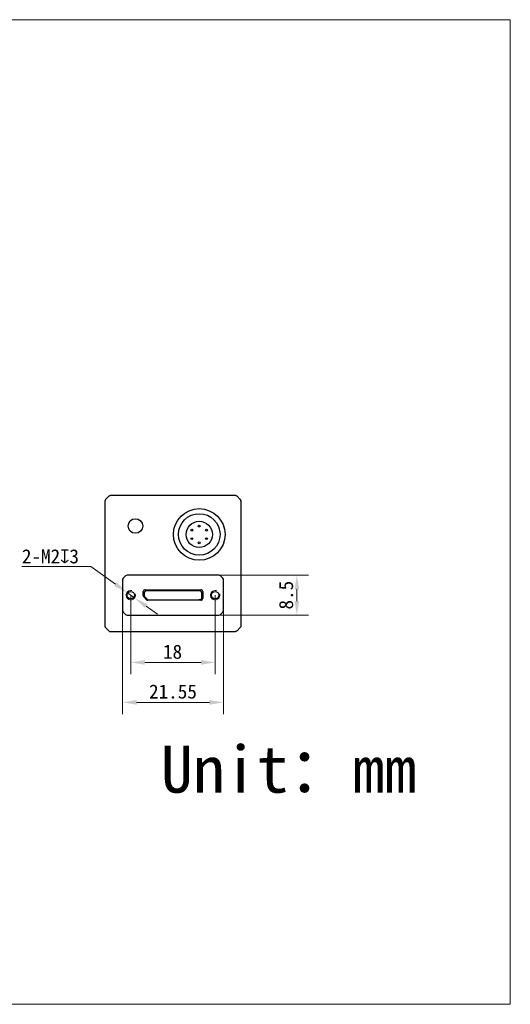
# Model space of a CAD drawing. Header units: millimetres. Extents: x 792 to 1089, y 318 to 528.
# Tile 2 of 2: x 985 to 1089, y 318 to 528. Entities that reach past the tile are written whole.
import ezdxf

# ---------------------------------------------------------------- set-up
doc = ezdxf.new("R2010")
doc.units = ezdxf.units.MM
doc.header["$LTSCALE"] = 16.335
doc.header["$PDMODE"] = 3
doc.header["$PDSIZE"] = 8
doc.layers.get('0').update_dxf_attribs({"linetype": 'CONTINUOUS'})
doc.layers.get('Defpoints').update_dxf_attribs({"linetype": 'CONTINUOUS'})
for name, color, linetype in [('51__DRAFT_DIMS', 7, 'CONTINUOUS'), ('ASM_DXF_FORMAT', 7, 'CONTINUOUS'), ('D-01-35-26-0DXF_CONTINUOUS_LINE', 7, 'CONTINUOUS'), ('D-01-36-26-0DXF_CONTINUOUS_LINE', 7, 'CONTINUOUS'), ('HR10A-7R-6PBDXF_CONTINUOUS_LINE', 7, 'CONTINUOUS')]:
    doc.layers.add(name, color=color, linetype=linetype)
doc.styles.get("Standard").update_dxf_attribs({"font": 'simfang.ttf'})
doc.dimstyles.new('DIMSTYLE_1$0', dxfattribs={"dimtxt": 3, "dimasz": 3, "dimexe": 2.5, "dimexo": 0, "dimgap": 0.75, "dimtad": 1, "dimdsep": 46, "dimtxsty": 'Standard', "dimblk": '_FILLED', "dimcen": 0.09, "dimclrd": 8, "dimclre": 8, "dimclrt": 7, "dimadec": 0, "dimazin": 0, "dimtp": 0.001, "dimtm": 0.001, "dimtfac": 1, "dimtofl": 0, "dimtmove": 0, "dimatfit": 3, "dimldrblk": '_FILLED', "dimfxl": 1, "dimtolj": 1, "dimlwd": 9, "dimlwe": 9, "dimarcsym": 0})
doc.dimstyles.new('DIMSTYLE_2', dxfattribs={"dimtxt": 3, "dimasz": 3, "dimexe": 2.5, "dimexo": 0, "dimtad": 1, "dimdec": 3, "dimdsep": 46, "dimtxsty": 'Standard', "dimblk": '_FILLED', "dimcen": 0.09, "dimclrd": 8, "dimclre": 8, "dimclrt": 7, "dimadec": 0, "dimazin": 0, "dimtp": 0.001, "dimtm": 0.001, "dimtfac": 1, "dimtdec": 3, "dimtmove": 0, "dimatfit": 2, "dimldrblk": '_FILLED', "dimfxl": 1, "dimtolj": 1, "dimlwd": 9, "dimlwe": 9, "dimarcsym": 0})

# ---------------------------------------------------------------- blocks, each defined once
blk = doc.blocks.new('_FILLED')
at = {"color": 0, "linetype": 'ByBlock'}
blk.add_solid([(0, 0), (-1, 0.167), (-1, -0.167)], dxfattribs=at)
blk = doc.blocks.new('*D295')
at = {"layer": '51__DRAFT_DIMS', "color": 8, "lineweight": 9}
for p, q in [((999.76, 411.16), (985.07, 411.16)), ((1005.03, 407.39), (999.76, 411.16)), ((1009.1, 404.48), (1007.47, 405.64)), ((1011.54, 402.73), (1013.98, 400.98))]:
    blk.add_line(p, q, dxfattribs=at)
at = {"layer": 'Defpoints', "color": 0}
for p in [(1007.47, 405.64), (1009.1, 404.48)]:
    blk.add_point(p, dxfattribs=at)
at = {"layer": '51__DRAFT_DIMS', "color": 8, "lineweight": 9, "xscale": 3, "yscale": 3, "zscale": 3}
for p, rotation in [((1007.47, 405.64), 324.3908799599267), ((1009.1, 404.48), 144.3908799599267)]:
    blk.add_blockref('_FILLED', p, dxfattribs=dict(at, rotation=rotation))
at = {"layer": '51__DRAFT_DIMS', "color": 7, "insert": (985.07, 414.85), "char_height": 3, "attachment_point": 1}
blk.add_mtext('\\A1;{2-M2{\\fgdt;x}3}', dxfattribs=at)
blk = doc.blocks.new('*D296')
at = {"layer": 'D-01-35-26-0DXF_CONTINUOUS_LINE', "color": 8, "linetype": 'Continuous', "lineweight": 9}
for p, q in [((1008.28, 405.06), (1008.28, 388.22)), ((1026.28, 405.06), (1026.28, 388.22)), ((1011.28, 390.72), (1023.28, 390.72))]:
    blk.add_line(p, q, dxfattribs=at)
at = {"layer": 'Defpoints', "color": 0, "linetype": 'Continuous'}
for p in [(1008.28, 405.06), (1026.28, 405.06), (1026.28, 390.72)]:
    blk.add_point(p, dxfattribs=at)
at = {"layer": 'D-01-35-26-0DXF_CONTINUOUS_LINE', "color": 8, "linetype": 'Continuous', "lineweight": 9, "xscale": 3, "yscale": 3, "zscale": 3, "rotation": 180}
blk.add_blockref('_FILLED', (1008.28, 390.72), dxfattribs=at)
at = {"layer": 'D-01-35-26-0DXF_CONTINUOUS_LINE', "color": 8, "linetype": 'Continuous', "lineweight": 9, "xscale": 3, "yscale": 3, "zscale": 3}
blk.add_blockref('_FILLED', (1026.28, 390.72), dxfattribs=at)
at = {"layer": 'D-01-35-26-0DXF_CONTINUOUS_LINE', "color": 7, "linetype": 'Continuous', "lineweight": 30, "insert": (1017.19, 394.5), "char_height": 3, "attachment_point": 2}
blk.add_mtext('\\A1;18', dxfattribs=at)
blk = doc.blocks.new('*D299')
at = {"color": 8, "lineweight": 9}
for p, q in [((1006.51, 403.97), (1006.51, 379.7)), ((1028.06, 404.33), (1028.06, 379.7)), ((1009.51, 382.2), (1025.06, 382.2))]:
    blk.add_line(p, q, dxfattribs=at)
at = {"layer": 'Defpoints', "color": 0}
for p in [(1006.51, 403.97), (1028.06, 404.33), (1028.06, 382.2)]:
    blk.add_point(p, dxfattribs=at)
at = {"color": 8, "linetype": 'ByBlock', "lineweight": 9, "xscale": 3, "yscale": 3, "zscale": 3, "rotation": 180}
blk.add_blockref('_FILLED', (1006.51, 382.2), dxfattribs=at)
at = {"color": 8, "linetype": 'ByBlock', "lineweight": 9, "xscale": 3, "yscale": 3, "zscale": 3}
blk.add_blockref('_FILLED', (1028.06, 382.2), dxfattribs=at)
at = {"color": 7, "insert": (1017.28, 384.48), "char_height": 3, "attachment_point": 5}
blk.add_mtext('\\A1;21.55', dxfattribs=at)
blk = doc.blocks.new('*D300')
at = {"color": 8, "lineweight": 9}
for p, q in [((1015.1, 409.31), (1046.19, 409.31)), ((1043.69, 406.31), (1043.69, 403.81)), ((1015.1, 400.81), (1046.19, 400.81))]:
    blk.add_line(p, q, dxfattribs=at)
at = {"layer": 'Defpoints', "color": 0}
for p in [(1015.1, 409.31), (1015.1, 400.81), (1043.69, 400.81)]:
    blk.add_point(p, dxfattribs=at)
at = {"color": 8, "linetype": 'ByBlock', "lineweight": 9, "xscale": 3, "yscale": 3, "zscale": 3}
for p, rotation in [((1043.69, 409.31), 90), ((1043.69, 400.81), 270)]:
    blk.add_blockref('_FILLED', p, dxfattribs=dict(at, rotation=rotation))
at = {"color": 7, "insert": (1041.41, 405.06), "char_height": 3, "attachment_point": 5, "rotation": 90}
blk.add_mtext('\\A1;8.5', dxfattribs=at)

msp = doc.modelspace()

# ---------------------------------------------------------------- linework, layer by layer
at = {"layer": 'ASM_DXF_FORMAT', "color": 7, "linetype": 'Continuous', "lineweight": 15}
for p, q in [((792.1945, 527.797), (1089.1945, 527.797)), ((1089.1945, 317.797), (1089.1945, 527.797)), ((792.1945, 317.797), (1089.1945, 317.797))]:
    msp.add_line(p, q, dxfattribs=at)
at = {"layer": 'D-01-35-26-0DXF_CONTINUOUS_LINE', "color": 7, "linetype": 'Continuous', "lineweight": 30}
for p, q in [((1030.5772, 426.3098), (1003.9914, 426.3098)), ((1002.7843, 425.1027), (1002.7843, 413.1681)), ((1003.6378, 426.1634), (1002.9307, 425.4562)), ((1031.6378, 425.4562), (1030.9307, 426.1634)), ((1031.7843, 398.5169), (1031.7843, 425.1027)), ((1002.7843, 413.1681), (1002.7843, 408.4515)), ((1002.7843, 408.4515), (1002.7843, 400.6398)), ((1006.5093, 408.3027), (1006.5093, 401.8169)), ((1007.1628, 409.1634), (1006.6557, 408.6562)), ((1027.0522, 409.3098), (1007.5164, 409.3098)), ((1027.9128, 408.6562), (1027.4057, 409.1634)), ((1028.0593, 401.8169), (1028.0593, 408.3027)), ((1010.9378, 404.9598), (1010.9378, 405.8098)), ((1011.1593, 405.6519), (1011.1593, 404.9739)), ((1011.3343, 406.2063), (1023.2343, 406.2063)), ((1023.0887, 405.9519), (1011.4517, 405.9519)), ((1011.4593, 405.9519), (1011.4803, 405.9519)), ((1023.0887, 405.9519), (1023.1093, 405.9519)), ((1023.4093, 404.3719), (1023.4093, 405.6519)), ((1023.6308, 405.8098), (1023.6308, 404.3598)), ((1011.6539, 404.0794), (1011.0539, 404.6794)), ((1011.2444, 404.7645), (1011.831, 404.1626)), ((1023.2343, 403.9633), (1011.9343, 403.9633)), ((1012.0458, 404.0719), (1012.1193, 404.0719)), ((1012.1193, 404.0719), (1022.7943, 404.0719)), ((1023.1093, 404.0719), (1022.7943, 404.0719)), ((1006.6557, 401.4634), (1007.1628, 400.9562)), ((1027.4057, 400.9562), (1027.9128, 401.4634)), ((1002.7843, 400.6398), (1002.7843, 398.5169)), ((1007.5164, 400.8098), (1027.0522, 400.8098)), ((1003.7603, 397.3098), (1002.9307, 398.1634)), ((1003.7603, 397.3098), (1030.5772, 397.3098)), ((1031.6378, 398.1634), (1030.9307, 397.4562))]:
    msp.add_line(p, q, dxfattribs=at)
for centre, radius in [((1022.8842, 418.0097), 4.425), ((1009.2843, 419.8098), 1.5475), ((1022.8842, 418.0097), 2.8)]:
    msp.add_circle(centre, radius, dxfattribs=at)
for centre, radius, start, end in [((1003.9914, 425.8098), 0.5, 90, 135), ((1003.9921, 425.8064), 0.5034, 97.968687, 111.553426), ((1003.9916, 425.8112), 0.4986, 90.023338, 97.98448), ((1030.5772, 425.8098), 0.5, 45, 90), ((1030.577, 425.8116), 0.4982, 82.470803, 89.978987), ((1030.5764, 425.8062), 0.5036, 68.449046, 82.48334), ((1003.2843, 425.1027), 0.5, 135, 180), ((1003.2825, 425.1025), 0.4982, 172.470803, 179.978987), ((1003.2878, 425.1019), 0.5036, 158.449046, 172.48334), ((1003.2764, 425.106), 0.4915, 156.538163, 158.396363), ((1003.287, 425.1009), 0.5033, 143.080853, 156.489058), ((1003.2835, 425.1037), 0.4988, 135.023667, 143.097303), ((1003.9899, 425.811), 0.4981, 127.665715, 134.980172), ((1003.9934, 425.8068), 0.5036, 113.515088, 127.67677), ((1003.9881, 425.8177), 0.4915, 111.603636, 113.461837), ((1030.5804, 425.8177), 0.4915, 66.538163, 68.396363), ((1030.5753, 425.807), 0.5033, 53.080853, 66.489058), ((1030.5782, 425.8105), 0.4988, 45.023667, 53.097303), ((1031.2843, 425.1027), 0.5, 0, 45), ((1031.2855, 425.1041), 0.4981, 37.665715, 44.980172), ((1031.2812, 425.1007), 0.5036, 23.515088, 37.67677), ((1031.2921, 425.106), 0.4915, 21.603636, 23.461837), ((1031.2809, 425.102), 0.5034, 7.968687, 21.553426), ((1031.2856, 425.1025), 0.4986, 0.023338, 7.98448), ((1007.0093, 408.3027), 0.5, 135, 179.999997), ((1007.5164, 408.8098), 0.5, 90.000003, 135), ((1027.0522, 408.8098), 0.5, 45, 89.999997), ((1027.5593, 408.3027), 0.5, 0.000003, 45), ((1011.3343, 405.8098), 0.3965, 90, 180), ((1011.4593, 405.6519), 0.3, 90, 180), ((1023.1093, 405.6519), 0.3, 0, 90), ((1023.2343, 405.8098), 0.3965, 0, 90), ((1011.3343, 404.9598), 0.3965, 180, 225), ((1011.4593, 404.9739), 0.3, 180, 224.255941), ((1011.9343, 404.3598), 0.3965, 225, 270), ((1012.0458, 404.3719), 0.3, 224.255941, 270), ((1023.1093, 404.3719), 0.3, 270, 0), ((1023.2343, 404.3598), 0.3965, 270, 0), ((1007.0093, 401.8169), 0.5, 180.000003, 225), ((1027.5593, 401.8169), 0.5, 315, 359.999997), ((1007.5164, 401.3098), 0.5, 225, 269.999997), ((1027.0522, 401.3098), 0.5, 270.000003, 315)]:
    msp.add_arc(centre, radius, start, end, dxfattribs=at)
for points in [[(1002.8235, 398.3228), (1002.7979, 398.3836), (1002.7843, 398.4509), (1002.7843, 398.5169)], [(1002.9307, 398.1634), (1002.8854, 398.2086), (1002.8484, 398.2638), (1002.8235, 398.3228)], [(1030.7713, 397.349), (1030.7105, 397.3234), (1030.6432, 397.3098), (1030.5772, 397.3098)], [(1030.9307, 397.4562), (1030.8854, 397.4109), (1030.8303, 397.3739), (1030.7713, 397.349)], [(1031.7471, 398.3278), (1031.7223, 398.2669), (1031.6844, 398.2099), (1031.6378, 398.1634)], [(1031.7843, 398.5169), (1031.7843, 398.4527), (1031.7714, 398.3873), (1031.7471, 398.3278)]]:
    msp.add_open_spline(points, degree=3, dxfattribs=at)
at = {"layer": 'D-01-36-26-0DXF_CONTINUOUS_LINE', "color": 7, "linetype": 'Continuous', "lineweight": 30}
for centre in [(1008.2843, 405.0598), (1026.2843, 405.0598)]:
    msp.add_circle(centre, 0.8, dxfattribs=at)
at = {"layer": 'D-01-36-26-0DXF_CONTINUOUS_LINE', "color": 7, "linetype": 'Continuous', "lineweight": 15}
for centre in [(1008.2843, 405.0598), (1026.2843, 405.0598)]:
    msp.add_arc(centre, 1, 75, 15, dxfattribs=at)
at = {"layer": 'HR10A-7R-6PBDXF_CONTINUOUS_LINE', "color": 7, "linetype": 'Continuous', "lineweight": 30}
for centre, radius in [((1022.8842, 418.0097), 5.5), ((1022.8842, 419.8097), 0.2), ((1021.3242, 418.9097), 0.2), ((1024.4442, 418.9097), 0.2), ((1021.3242, 417.1097), 0.2), ((1022.8842, 416.2097), 0.2), ((1024.4442, 417.1097), 0.2)]:
    msp.add_circle(centre, radius, dxfattribs=at)

# ---------------------------------------------------------------- texts
at = {"insert": (1014.7056, 372.9345), "char_height": 10, "attachment_point": 1}
msp.add_mtext_dynamic_manual_height_columns('Unit：mm', width=63.843551, gutter_width=1, heights=[0], dxfattribs=at)

# ---------------------------------------------------------------- dimensions: what is measured, and where the dimension line sits
dim = msp.add_linear_dim(base=(1043.6871, 400.8098), p1=(1015.1029, 409.3098), p2=(1015.1029, 400.8098), angle=90, dimstyle='DIMSTYLE_1$0', override={"dimarcsym": 1})
dim.commit()
dim.dimension.update_dxf_attribs({"geometry": '*D300', "text_midpoint": (1041.4114, 405.0598)})
dim = msp.add_linear_dim(base=(1028.0593, 382.2031), p1=(1006.5093, 403.9678), p2=(1028.0593, 404.3305), dimstyle='DIMSTYLE_1$0', override={"dimarcsym": 1})
dim.commit()
dim.dimension.update_dxf_attribs({"geometry": '*D299', "text_midpoint": (1017.2843, 384.4789)})
at = {"layer": '51__DRAFT_DIMS', "color": 4}
dim = msp.add_diameter_dim_2p(p1=(1009.0973, 404.4775), p2=(1007.4713, 405.642), text='{2-M<>{\\fgdt;x}3}', dimstyle='DIMSTYLE_2', override={"dimtih": 1, "dimtoh": 1, "dimpost": '<>'}, dxfattribs=at)
dim.commit()
dim.dimension.update_dxf_attribs({"geometry": '*D295', "text_midpoint": (992.1024, 411.1624), "dimtype": 163})
at = {"layer": 'D-01-35-26-0DXF_CONTINUOUS_LINE', "color": 7, "linetype": 'Continuous', "lineweight": 30}
dim = msp.add_linear_dim(base=(1026.2843, 390.7194), p1=(1008.2843, 405.0598), p2=(1026.2843, 405.0598), dimstyle='DIMSTYLE_1$0', dxfattribs=at)
dim.commit()
dim.dimension.update_dxf_attribs({"geometry": '*D296', "text_midpoint": (1017.1876, 390.7194), "dimtype": 160})

doc.saveas('drawing.dxf')
